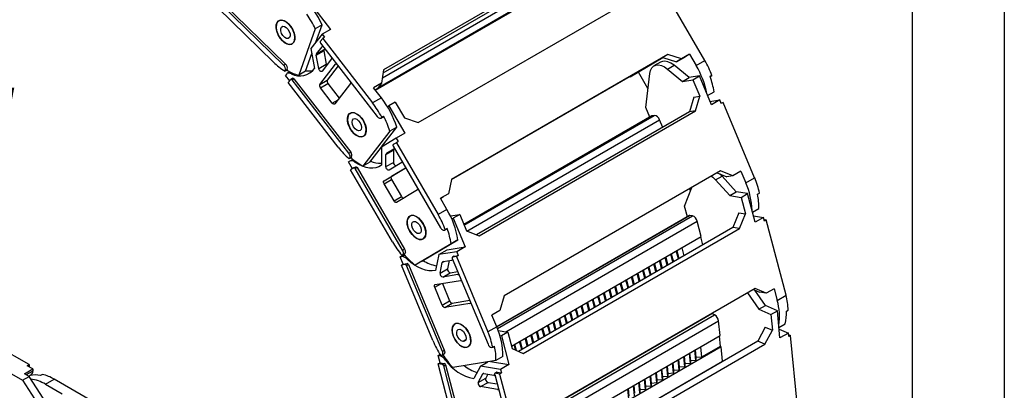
# Model space of a CAD drawing. Header units: millimetres. Extents: x 0 to 1537, y 0 to 1187.
# Tile 11 of 12: x 1163 to 1537, y 849 to 989. Entities that reach past the tile are written whole.
import ezdxf

# ---------------------------------------------------------------- set-up
doc = ezdxf.new("R2010")
doc.units = ezdxf.units.MM
doc.header["$LTSCALE"] = 5.5
doc.layers.add('DIMENSIONS', color=140, linetype='Continuous', lineweight=25)
doc.layers.add('TEXT', color=140, linetype='Continuous', lineweight=25)
doc.styles.add('SLDTEXTSTYLE0', font='TXT', dxfattribs={"width": 0.7})

msp = doc.modelspace()

# ---------------------------------------------------------------- linework, layer by layer
at = {"color": 7, "linetype": 'Continuous'}
msp.add_line((1536.71, 1187.46), (1536.71, 0.01), dxfattribs=at)
for p, q in [((1301.19, 969.27), (1381.95, 1015.9)), ((1383.37, 1017.72), (1301.34, 970.37)), ((1300.92, 967.41), (1372.69, 1008.85)), ((1298.27, 962.71), (1372.59, 1005.61)), ((1298.27, 962.7), (1372.54, 1005.57)), ((1299.39, 963.76), (1373.15, 1006.33)), ((1423.2, 973.97), (1407.35, 1001.19)), ((1314.52, 950.49), (1396.55, 997.84)), ((1259.56, 973.35), (1238.49, 993.85)), ((1263.46, 972.15), (1239.51, 995.44)), ((1240.22, 995.85), (1264.17, 972.56)), ((1274.04, 995.07), (1281.26, 985.75)), ((1262.15, 989.22), (1261.66, 988.94)), ((1262.63, 986.59), (1263.21, 986.92)), ((1275.45, 985.96), (1269.16, 968.37)), ((1278.06, 987.47), (1275.45, 985.96)), ((1275.69, 980.84), (1278.06, 987.47)), ((1281.26, 985.75), (1278.08, 983.91)), ((1278.08, 983.91), (1273.83, 978.45)), ((1278.27, 982.34), (1277.34, 981.14)), ((1278.08, 983.91), (1278.98, 982.74)), ((1278.98, 982.74), (1278.27, 982.34)), ((1278.27, 982.34), (1297.21, 957.86)), ((1266.66, 980.28), (1266.85, 980.38)), ((1267.21, 980.75), (1267.17, 980.72)), ((1273.83, 978.45), (1275.2, 970.92)), ((1275.94, 976.51), (1278.02, 979.18)), ((1275.94, 976.51), (1278.77, 978.14)), ((1277.45, 980.51), (1298.98, 952.7)), ((1278.02, 979.18), (1278.25, 979.31)), ((1279.03, 978.48), (1278.77, 978.14)), ((1271.78, 969.88), (1274.17, 976.58)), ((1275.85, 975.94), (1278.68, 977.57)), ((1276.77, 970.91), (1275.85, 975.94)), ((1281.63, 974.52), (1278.06, 969.93)), ((1278.68, 977.57), (1279.6, 972.55)), ((1327.09, 928.85), (1407.23, 975.12)), ((1409.12, 976.24), (1327.1, 928.89)), ((1394.91, 967.79), (1407.28, 975.1)), ((1407.33, 975.09), (1397.95, 969.54)), ((1409.12, 976.24), (1407.23, 975.12)), ((1407.23, 975.12), (1412.48, 973.41)), ((1414.37, 974.53), (1409.12, 976.24)), ((1412.48, 973.41), (1415.52, 975.17)), ((1414.37, 974.53), (1412.48, 973.41)), ((1417.41, 976.29), (1414.37, 974.53)), ((1417.41, 976.29), (1415.52, 975.17)), ((1417.41, 976.29), (1419.87, 972.05)), ((1263.46, 972.15), (1264.17, 972.56)), ((1276.77, 970.91), (1279.6, 972.55)), ((1277.17, 964.91), (1283.13, 972.58)), ((1284.14, 971.87), (1280, 966.54)), ((1283.13, 972.58), (1283.36, 972.71)), ((1406.35, 973.33), (1403.87, 971.9)), ((1409.01, 970.71), (1411.48, 972.14)), ((1409.01, 970.71), (1414.73, 966.05)), ((1417.21, 967.48), (1411.48, 972.14)), ((1419.87, 972.05), (1423.2, 973.97)), ((1264.71, 970.28), (1264, 969.88)), ((1264, 969.88), (1264.12, 970.22)), ((1264.12, 970.22), (1264.83, 970.63)), ((1264.52, 968.78), (1264.14, 968.3)), ((1265.75, 966.22), (1264.14, 968.3)), ((1264.83, 970.63), (1264.71, 970.28)), ((1265.83, 969.65), (1264.84, 969.08)), ((1266.93, 967.21), (1266.22, 966.8)), ((1266.38, 968.85), (1266.89, 969.15)), ((1266.66, 966.61), (1267.37, 967.02)), ((1267.37, 967.02), (1288.89, 939.2)), ((1271.78, 969.88), (1269.16, 968.37)), ((1301.34, 970.37), (1300.63, 965.34)), ((1394.91, 967.79), (1394.81, 967.95)), ((1397.95, 969.54), (1394.91, 967.79)), ((1401.59, 963.28), (1397.95, 969.54)), ((1400.76, 956.11), (1402.26, 969.03)), ((1414.73, 966.05), (1417.21, 967.48)), ((1421.08, 968.09), (1417.21, 967.48)), ((1418.61, 966.66), (1421.08, 968.09)), ((1425.64, 957.19), (1421.08, 968.09)), ((1425.18, 967.83), (1425.88, 968.24)), ((1425.62, 968.08), (1425.18, 967.83)), ((1425.88, 968.24), (1425.62, 968.08)), ((1266.17, 966.76), (1265.24, 965.56)), ((1284.18, 941.09), (1265.24, 965.56)), ((1288.18, 938.8), (1266.66, 966.61)), ((1277.17, 964.91), (1280, 966.54)), ((1277.4, 963.65), (1280.23, 965.29)), ((1281.91, 957.83), (1277.4, 963.65)), ((1280.23, 965.29), (1284.56, 959.69)), ((1288.84, 965.2), (1282.88, 957.53)), ((1300.63, 965.34), (1297.59, 963.59)), ((1300.53, 959.78), (1297.59, 963.59)), ((1298.12, 962.89), (1299.21, 963.52)), ((1300.63, 965.34), (1299.21, 963.52)), ((1414.73, 966.05), (1418.61, 966.66)), ((1418.61, 966.66), (1421.23, 960.4)), ((1300.53, 959.78), (1297.21, 957.86)), ((1418.96, 960.04), (1417.34, 954.48)), ((1418.96, 960.04), (1421.23, 960.4)), ((1419.6, 954.84), (1421.23, 960.4)), ((1424.19, 960.66), (1426.65, 962.08)), ((1424.2, 960.63), (1426.65, 962.08)), ((1281.91, 957.83), (1284.09, 959.09)), ((1302.83, 956.43), (1303.33, 956.73)), ((1305.81, 958.16), (1303.33, 956.73)), ((1303.33, 956.73), (1309.37, 946.36)), ((1305.81, 958.16), (1309.28, 952.2)), ((1402.27, 952.51), (1400.76, 956.11)), ((1425.11, 958.45), (1428.82, 959.03)), ((1428.82, 959.03), (1425.64, 957.19)), ((1429.39, 957.67), (1428.82, 959.03)), ((1429.27, 957.95), (1430.1, 958.08)), ((1430.1, 958.08), (1429.39, 957.67)), ((1442.05, 929.47), (1430.1, 958.08)), ((1288.69, 953.93), (1289.17, 954.21)), ((1300.28, 952.11), (1300.99, 952.52)), ((1300.44, 952.25), (1301.14, 952.66)), ((1300.44, 952.25), (1300.64, 952.5)), ((1300.64, 952.5), (1301.34, 952.91)), ((1301.34, 952.91), (1301.14, 952.66)), ((1309.28, 952.2), (1314.52, 950.49)), ((1331.81, 911.83), (1403.14, 953)), ((1403.08, 952.98), (1331.81, 911.84)), ((1331.94, 911.52), (1404.04, 953.14)), ((1417.34, 954.48), (1336.6, 907.87)), ((1337.58, 907.49), (1419.6, 954.84)), ((1404.04, 953.14), (1403.14, 953)), ((1419.6, 954.84), (1417.34, 954.48)), ((1300.54, 941.19), (1306.34, 948.65)), ((1306.34, 948.65), (1303.73, 947.14)), ((1332.93, 909.34), (1405.99, 951.52)), ((1407.2, 948.63), (1405.99, 951.52)), ((1303.73, 947.14), (1293.5, 933.98)), ((1293.96, 945.42), (1293.72, 945.28)), ((1309.37, 946.36), (1306.19, 944.53)), ((1296.12, 935.49), (1300.52, 941.16)), ((1306.19, 944.53), (1300.52, 941.17)), ((1300.52, 941.17), (1300.56, 934.24)), ((1306.23, 942.82), (1304.99, 942.09)), ((1305, 941.51), (1323, 910.57)), ((1306.19, 944.53), (1306.94, 943.23)), ((1306.94, 943.23), (1306.23, 942.82)), ((1306.23, 942.82), (1322.08, 915.6)), ((1288.18, 938.8), (1288.89, 939.2)), ((1289.03, 937.06), (1288.32, 936.66)), ((1288.52, 936.91), (1289.23, 937.32)), ((1289.23, 937.32), (1289.03, 937.06)), ((1302.23, 938.36), (1305.06, 939.99)), ((1302.26, 933.73), (1302.23, 938.36)), ((1302.44, 938.82), (1305.21, 940.46)), ((1302.44, 938.82), (1305.26, 940.45)), ((1305.06, 939.99), (1305.08, 935.36)), ((1305.36, 940.51), (1305.26, 940.45)), ((1288.54, 935.83), (1288.04, 935.53)), ((1289.54, 932.95), (1288.04, 935.53)), ((1288.32, 936.66), (1288.52, 936.91)), ((1289.7, 936.5), (1288.59, 935.86)), ((1290.08, 933.27), (1290.79, 933.67)), ((1290.57, 935.29), (1290.98, 935.52)), ((1290.58, 932.98), (1291.29, 933.39)), ((1291.29, 933.39), (1309.3, 902.45)), ((1296.12, 935.49), (1293.5, 933.98)), ((1302.26, 933.73), (1305.08, 935.36)), ((1308.23, 935.28), (1303.47, 932.46)), ((1290.08, 933.27), (1288.84, 932.53)), ((1304.69, 905.31), (1288.84, 932.53)), ((1308.59, 902.04), (1290.58, 932.98)), ((1301.54, 928.41), (1309.49, 933.12)), ((1301.54, 928.41), (1304.36, 930.05)), ((1309.63, 933.16), (1304.36, 930.05)), ((1429.09, 932.14), (1347.07, 884.78)), ((1427.27, 928.68), (1429.75, 930.11)), ((1427.8, 931.39), (1431.56, 929.89)), ((1429.75, 930.11), (1428.9, 930.95)), ((1433.83, 930.25), (1429.09, 932.14)), ((1435.06, 924.24), (1429.75, 930.11)), ((1433.83, 930.25), (1431.56, 929.89)), ((1436.87, 932), (1433.83, 930.25)), ((1436.87, 932), (1438.73, 927.56)), ((1301.54, 927.25), (1304.37, 928.89)), ((1305.31, 920.77), (1301.54, 927.25)), ((1304.37, 928.89), (1308.14, 922.41)), ((1327.1, 928.89), (1325.98, 923.5)), ((1415.5, 918.73), (1418.26, 925.88)), ((1427.27, 928.68), (1432.59, 922.81)), ((1438.73, 927.56), (1442.05, 929.47)), ((1305.31, 920.77), (1308.14, 922.41)), ((1314.27, 924.91), (1306.31, 920.2)), ((1325.98, 923.5), (1322.94, 921.75)), ((1322.95, 921.73), (1324.09, 922.39)), ((1325.98, 923.5), (1324.09, 922.39)), ((1417.74, 924.54), (1417.38, 925.38)), ((1432.59, 922.81), (1435.06, 924.24)), ((1432.59, 922.81), (1436.92, 922.09)), ((1439.39, 923.52), (1435.06, 924.24)), ((1436.92, 922.09), (1439.39, 923.52)), ((1442.24, 912.65), (1439.39, 923.52)), ((1443.16, 923.25), (1443.87, 923.66)), ((1325.4, 917.51), (1322.94, 921.75)), ((1416.53, 914.78), (1415.5, 918.73)), ((1436.92, 922.09), (1438.55, 915.84)), ((1311.77, 915.27), (1311.33, 915.01)), ((1311.93, 915.22), (1312.09, 915.32)), ((1325.4, 917.51), (1322.08, 915.6)), ((1326.7, 915.08), (1330.22, 915.64)), ((1330.22, 915.64), (1327.75, 914.21)), ((1330.22, 915.64), (1332.84, 909.37)), ((1417.35, 915.26), (1344.24, 873.05)), ((1344.26, 873.01), (1417.48, 915.28)), ((1344.51, 872.41), (1418.48, 915.11)), ((1418.48, 915.11), (1417.48, 915.28)), ((1436.02, 916.26), (1433.81, 910.71)), ((1436.02, 916.26), (1438.55, 915.84)), ((1436.34, 910.29), (1438.55, 915.84)), ((1441.25, 916.43), (1443.65, 917.82)), ((1441.59, 915.12), (1445.42, 914.48)), ((1327.15, 914.11), (1327.75, 914.21)), ((1327.75, 914.21), (1332.3, 903.31)), ((1347.74, 871.2), (1420.29, 913.08)), ((1421.8, 907.28), (1420.29, 913.08)), ((1445.42, 914.48), (1442.24, 912.65)), ((1445.77, 913.12), (1445.42, 914.48)), ((1445.63, 913.67), (1446.48, 913.53)), ((1446.48, 913.53), (1445.77, 913.12)), ((1453.94, 884.99), (1446.48, 913.53)), ((1315.35, 908.69), (1314.79, 908.37)), ((1324.5, 909.71), (1325.21, 910.12)), ((1324.5, 909.71), (1324.77, 909.87)), ((1324.77, 909.87), (1325.48, 910.28)), ((1325.48, 910.28), (1325.21, 910.12)), ((1332.84, 909.37), (1337.58, 907.49)), ((1349.91, 865.78), (1421.8, 907.28)), ((1433.81, 910.71), (1352.49, 863.76)), ((1354.32, 862.94), (1436.34, 910.29)), ((1436.34, 910.29), (1433.81, 910.71)), ((1326.95, 904.53), (1313.3, 896.45)), ((1315.92, 897.96), (1329.57, 906.04)), ((1316.33, 906.35), (1316.63, 906.53)), ((1329.57, 906.04), (1326.95, 904.53)), ((1421.53, 907.12), (1422.32, 904.08)), ((1307.67, 899.55), (1309.16, 900.42)), ((1308.26, 899.65), (1309.31, 900.25)), ((1309.04, 900.55), (1308.34, 900.15)), ((1308.34, 900.15), (1308.6, 900.3)), ((1308.59, 902.04), (1309.3, 902.45)), ((1308.6, 900.3), (1309.31, 900.71)), ((1309.31, 900.71), (1309.04, 900.55)), ((1322.32, 900.4), (1321.02, 894.4)), ((1322.32, 900.4), (1325.5, 902.24)), ((1329.12, 901.47), (1322.32, 900.4)), ((1325.5, 902.24), (1332.3, 903.31)), ((1328.14, 899.86), (1327.43, 899.45)), ((1327.49, 899.47), (1328.2, 899.88)), ((1328.2, 899.88), (1329.69, 900.11)), ((1329.69, 900.11), (1328.98, 899.7)), ((1332.3, 903.31), (1329.12, 901.47)), ((1329.12, 901.47), (1329.69, 900.11)), ((1411.01, 897.55), (1410.21, 900.59)), ((1410.44, 900.72), (1411.24, 897.68)), ((1413.13, 898.77), (1412.33, 901.81)), ((1412.56, 901.94), (1413.36, 898.9)), ((1414.46, 903.04), (1415.25, 899.99)), ((1308.26, 899.65), (1307.67, 899.55)), ((1308.81, 896.83), (1307.67, 899.55)), ((1308.1, 896.42), (1308.81, 896.83)), ((1309.59, 896.65), (1308.1, 896.42)), ((1320.05, 867.82), (1308.1, 896.42)), ((1308.81, 896.83), (1310.3, 897.06)), ((1309.59, 896.65), (1310.3, 897.06)), ((1310.08, 896.25), (1310.79, 896.66)), ((1323.67, 863.74), (1310.08, 896.25)), ((1310.38, 898.53), (1310.73, 898.73)), ((1310.79, 896.66), (1324.37, 864.15)), ((1315.92, 897.96), (1313.3, 896.45)), ((1322.76, 893.42), (1323.63, 897.42)), ((1323.63, 897.42), (1324.31, 897.81)), ((1323.94, 897.76), (1327.27, 898.28)), ((1326.26, 898.12), (1325.59, 895.05)), ((1327.38, 898.97), (1340.97, 866.46)), ((1328.98, 899.7), (1327.49, 899.47)), ((1328.98, 899.7), (1340.94, 871.1)), ((1404.64, 893.87), (1403.85, 896.91)), ((1404.08, 897.05), (1404.87, 894)), ((1406.76, 895.1), (1405.97, 898.14)), ((1406.2, 898.27), (1407, 895.23)), ((1408.89, 896.32), (1408.09, 899.36)), ((1408.32, 899.49), (1409.12, 896.45)), ((1322.76, 893.42), (1325.59, 895.05)), ((1323.83, 891.93), (1326.66, 893.57)), ((1329.55, 892.83), (1323.83, 891.93)), ((1326.66, 893.57), (1329.46, 894.01)), ((1329.55, 892.83), (1329.77, 892.96)), ((1398.28, 890.2), (1397.48, 893.24)), ((1397.71, 893.37), (1398.51, 890.33)), ((1400.4, 891.42), (1399.61, 894.46)), ((1399.84, 894.6), (1400.63, 891.55)), ((1402.52, 892.65), (1401.73, 895.69)), ((1401.96, 895.82), (1402.75, 892.78)), ((1320.74, 888.06), (1323.04, 889.39)), ((1320.95, 889.06), (1330.5, 890.56)), ((1323.65, 889.49), (1326.41, 882.88)), ((1391.92, 886.52), (1391.12, 889.56)), ((1391.35, 889.7), (1392.15, 886.66)), ((1394.04, 887.75), (1393.24, 890.79)), ((1393.47, 890.92), (1394.27, 887.88)), ((1396.16, 888.97), (1395.36, 892.01)), ((1395.59, 892.15), (1396.39, 889.11)), ((1323.58, 881.25), (1320.74, 888.06)), ((1442.27, 887.63), (1360.24, 840.28)), ((1382.87, 884.8), (1383.66, 881.76)), ((1385.55, 882.85), (1384.76, 885.89)), ((1384.99, 886.02), (1385.78, 882.98)), ((1387.67, 884.07), (1386.88, 887.12)), ((1387.11, 887.25), (1387.9, 884.21)), ((1389.79, 885.3), (1389, 888.34)), ((1389.23, 888.47), (1390.02, 885.43)), ((1439.37, 885.96), (1443.63, 879.74)), ((1441.56, 887.23), (1443.89, 886.18)), ((1446.11, 881.16), (1442.13, 886.97)), ((1446.42, 885.76), (1442.27, 887.63)), ((1446.42, 885.76), (1443.89, 886.18)), ((1449.46, 887.51), (1446.42, 885.76)), ((1449.46, 887.51), (1450.62, 883.07)), ((1450.62, 883.07), (1453.94, 884.99)), ((1323.58, 881.25), (1326.41, 882.88)), ((1324.56, 880.43), (1327.39, 882.07)), ((1334.11, 881.94), (1324.56, 880.43)), ((1327.39, 882.07), (1334.01, 883.11)), ((1334.11, 881.94), (1334.32, 882.06)), ((1347.07, 884.78), (1345.44, 879.22)), ((1376.5, 881.13), (1377.3, 878.08)), ((1379.19, 879.18), (1378.39, 882.22)), ((1378.62, 882.35), (1379.42, 879.31)), ((1381.31, 880.4), (1380.51, 883.44)), ((1380.74, 883.57), (1381.54, 880.53)), ((1383.43, 881.63), (1382.64, 884.67)), ((1443.63, 879.74), (1446.11, 881.16)), ((1450.67, 879.15), (1446.11, 881.16)), ((1345.44, 879.22), (1342.4, 877.47)), ((1344.26, 873.02), (1342.4, 877.47)), ((1359.68, 838.86), (1426.82, 877.63)), ((1360.23, 840.26), (1425.77, 878.09)), ((1370.14, 877.45), (1370.93, 874.41)), ((1372.82, 875.5), (1372.03, 878.54)), ((1372.26, 878.68), (1373.05, 875.63)), ((1374.95, 876.73), (1374.15, 879.77)), ((1374.38, 879.9), (1375.18, 876.86)), ((1377.07, 877.95), (1376.27, 880.99)), ((1425.77, 878.09), (1425.75, 878.1)), ((1426.82, 877.63), (1425.77, 878.09)), ((1443.63, 879.74), (1448.2, 877.72)), ((1448.2, 877.72), (1450.67, 879.15)), ((1448.2, 877.72), (1448.77, 871.79)), ((1451.66, 868.84), (1450.67, 879.15)), ((1454.09, 878.98), (1454.79, 879.39)), ((1328.79, 874.36), (1328.38, 874.13)), ((1329.7, 874.33), (1329.79, 874.38)), ((1355, 832.92), (1428.39, 875.29)), ((1364.34, 870.6), (1363.54, 873.64)), ((1363.77, 873.78), (1364.57, 870.74)), ((1366.46, 871.83), (1365.66, 874.87)), ((1365.89, 875), (1366.69, 871.96)), ((1368.58, 873.05), (1367.79, 876.09)), ((1368.02, 876.23), (1368.81, 873.19)), ((1370.7, 874.28), (1369.91, 877.32)), ((1428.92, 869.79), (1428.39, 875.29)), ((1451.28, 872.81), (1453.57, 874.13)), ((1166.92, 858.72), (1144.64, 871.58)), ((1344.26, 873.02), (1340.94, 871.1)), ((1344.78, 871.69), (1348.53, 871.07)), ((1348.53, 871.07), (1346.05, 869.64)), ((1348.53, 871.07), (1350.16, 864.81)), ((1357.97, 866.93), (1357.18, 869.97)), ((1357.41, 870.1), (1358.2, 867.06)), ((1360.1, 868.15), (1359.3, 871.2)), ((1359.53, 871.33), (1360.33, 868.29)), ((1362.22, 869.38), (1361.42, 872.42)), ((1361.65, 872.55), (1362.45, 869.51)), ((1446.1, 872.97), (1443.26, 867.62)), ((1445.92, 866.44), (1448.77, 871.79)), ((1446.1, 872.97), (1448.77, 871.79)), ((1451.34, 872.23), (1454.85, 870.68)), ((1454.85, 870.68), (1451.66, 868.84)), ((1454.97, 869.39), (1454.85, 870.68)), ((1454.9, 870.15), (1455.68, 869.8)), ((1332.58, 868.12), (1331.48, 867.49)), ((1345.43, 869.74), (1346.05, 869.64)), ((1346.05, 869.64), (1348.9, 858.76)), ((1351.34, 864.28), (1350.82, 866.3)), ((1351.05, 866.43), (1351.64, 864.15)), ((1353.73, 864.48), (1352.94, 867.52)), ((1353.17, 867.65), (1353.96, 864.61)), ((1355.85, 865.71), (1355.06, 868.75)), ((1355.29, 868.88), (1356.08, 865.84)), ((1356.67, 828.08), (1428.92, 869.79)), ((1443.26, 867.62), (1361.32, 820.32)), ((1363.9, 819.09), (1445.92, 866.44)), ((1428.6, 869.61), (1428.98, 865.66)), ((1445.92, 866.44), (1443.26, 867.62)), ((1455.68, 869.8), (1454.97, 869.39)), ((1458.27, 842.76), (1455.68, 869.8)), ((1144.64, 864.23), (1164.44, 852.8)), ((1322.04, 862.17), (1322.77, 862.59)), ((1323.52, 862.3), (1324.23, 862.71)), ((1323.67, 863.74), (1324.37, 864.15)), ((1333.38, 865.47), (1333.74, 865.67)), ((1342.43, 865.24), (1342.75, 865.29)), ((1342.75, 865.29), (1343.46, 865.7)), ((1350.16, 864.81), (1354.32, 862.94)), ((1429.33, 865.5), (1359.93, 825.44)), ((1417.67, 859.12), (1417.29, 863.08)), ((1417.39, 863.14), (1417.67, 860.2)), ((1419.79, 860.35), (1419.41, 864.3)), ((1419.51, 864.36), (1419.8, 861.43)), ((1421.53, 865.53), (1421.91, 861.57)), ((1428.98, 865.66), (1421.91, 861.57)), ((1429.33, 865.5), (1428.98, 865.66)), ((1429.86, 860.01), (1429.33, 865.5)), ((1166.21, 858.32), (1166.92, 858.72)), ((1166.92, 858.72), (1166.92, 857.91)), ((1322.75, 859.45), (1322.04, 862.17)), ((1322.71, 862.06), (1322.04, 862.17)), ((1322.05, 859.04), (1322.75, 859.45)), ((1329.51, 830.5), (1322.05, 859.04)), ((1323.71, 858.77), (1322.05, 859.04)), ((1322.71, 862.06), (1323, 862.23)), ((1322.75, 859.45), (1324.42, 859.18)), ((1323.02, 862.19), (1323.34, 862.24)), ((1323.71, 858.77), (1324.42, 859.18)), ((1324.16, 858.26), (1324.87, 858.67)), ((1324.79, 860.41), (1325.11, 860.6)), ((1324.87, 858.67), (1333.35, 826.23)), ((1343.95, 860.26), (1327.56, 857.68)), ((1338.12, 858.19), (1340.86, 859.77)), ((1341.88, 859.93), (1348.9, 858.76)), ((1346.57, 861.77), (1343.95, 860.26)), ((1348.9, 858.76), (1345.72, 856.93)), ((1361.21, 820.37), (1429.86, 860.01)), ((1411.3, 855.45), (1410.92, 859.4)), ((1411.03, 859.46), (1411.31, 856.53)), ((1413.42, 856.68), (1413.04, 860.63)), ((1413.15, 860.69), (1413.43, 857.75)), ((1415.55, 857.9), (1415.17, 861.85)), ((1415.27, 861.91), (1415.55, 858.98)), ((1417.67, 859.12), (1415.55, 858.98)), ((1415.55, 858.98), (1415.55, 857.9)), ((1419.79, 860.35), (1417.67, 860.2)), ((1417.67, 860.2), (1417.67, 859.12)), ((1419.8, 861.43), (1419.79, 860.35)), ((1421.91, 861.57), (1419.8, 861.43)), ((1429.87, 859.89), (1429.86, 860.01)), ((1165.15, 855.25), (1168.33, 857.09)), ((1166.92, 854.23), (1165.15, 855.25)), ((1168.33, 856.27), (1165.86, 854.85)), ((1168.33, 857.09), (1166.21, 858.32)), ((1168.33, 857.09), (1168.33, 856.27)), ((1172.01, 855), (1171.3, 854.59)), ((1332.65, 825.82), (1324.16, 858.26)), ((1338.12, 858.19), (1335.55, 853.43)), ((1337.26, 852.02), (1338.97, 855.2)), ((1345.72, 856.93), (1338.12, 858.19)), ((1338.97, 855.2), (1339.31, 855.39)), ((1339.37, 855.38), (1343.1, 854.76)), ((1340.88, 855.13), (1340.08, 853.65)), ((1343.48, 855.04), (1351.97, 822.6)), ((1344.27, 855.83), (1343.57, 855.42)), ((1343.7, 855.44), (1344.41, 855.85)), ((1345.36, 855.16), (1343.7, 855.44)), ((1344.41, 855.85), (1346.07, 855.57)), ((1346.07, 855.57), (1345.36, 855.16)), ((1345.36, 855.16), (1352.83, 826.62)), ((1345.72, 856.93), (1346.07, 855.57)), ((1404.94, 851.78), (1404.56, 855.73)), ((1404.66, 855.79), (1404.95, 852.85)), ((1407.06, 853), (1406.68, 856.96)), ((1406.79, 857.02), (1407.07, 854.08)), ((1409.18, 854.23), (1408.8, 858.18)), ((1408.91, 858.24), (1409.19, 855.3)), ((1409.19, 855.3), (1409.18, 854.23)), ((1411.3, 855.45), (1409.19, 855.3)), ((1411.31, 856.53), (1411.3, 855.45)), ((1413.42, 856.68), (1411.31, 856.53)), ((1413.43, 857.75), (1413.42, 856.68)), ((1415.55, 857.9), (1413.43, 857.75)), ((1164.44, 852.8), (1166.92, 854.23)), ((1164.44, 852.8), (1172.61, 840.3)), ((1166.75, 854.33), (1167.75, 854.91)), ((1166.75, 854.33), (1167.27, 854.63)), ((1175.08, 841.72), (1166.92, 854.23)), ((1173.14, 851.29), (1176.46, 853.21)), ((1173.14, 851.29), (1179.5, 847.62)), ((1198.74, 840.35), (1176.46, 853.21)), ((1337.26, 852.02), (1340.08, 853.65)), ((1338.13, 850.39), (1340.96, 852.02)), ((1340.96, 852.02), (1344.42, 851.45)), ((1398.57, 848.1), (1398.2, 852.06)), ((1398.3, 852.12), (1398.58, 849.18)), ((1400.7, 849.33), (1400.32, 853.28)), ((1400.42, 853.34), (1400.7, 850.41)), ((1402.82, 850.55), (1402.44, 854.51)), ((1402.54, 854.57), (1402.82, 851.63)), ((1404.94, 851.78), (1402.82, 851.63)), ((1402.82, 851.63), (1402.82, 850.55)), ((1404.95, 852.85), (1404.94, 851.78)), ((1407.06, 853), (1404.95, 852.85)), ((1407.07, 854.08), (1407.06, 853)), ((1409.18, 854.23), (1407.07, 854.08)), ((1344.52, 849.33), (1338.13, 850.39)), ((1344.52, 849.33), (1344.92, 849.56)), ((1394.33, 845.65), (1393.95, 849.61)), ((1394.06, 849.67), (1394.34, 846.73)), ((1396.45, 846.88), (1396.07, 850.83)), ((1396.18, 850.89), (1396.46, 847.96)), ((1398.58, 849.18), (1398.57, 848.1)), ((1400.7, 849.33), (1398.58, 849.18)), ((1402.82, 850.55), (1400.7, 850.41)), ((1400.7, 850.41), (1400.7, 849.33))]:
    msp.add_line(p, q)
at = {"flags": 128}
for points in [[(1263, 981.42), (1262.1, 982.47), (1261.36, 983.71), (1260.85, 985.02), (1260.61, 986.3), (1260.65, 987.44), (1260.98, 988.36), (1261.57, 988.98), (1262.36, 989.25), (1263.31, 989.15), (1264.32, 988.68), (1265.32, 987.89)], [(1261.16, 988.49), (1260.75, 987.66), (1260.63, 986.58), (1260.79, 985.34), (1261.22, 984.04), (1261.89, 982.79), (1262.75, 981.68), (1263.72, 980.81), (1264.72, 980.25), (1265.68, 980.04), (1266.52, 980.2), (1267.17, 980.72)], [(1267.17, 980.72), (1267.57, 981.55), (1267.7, 982.63), (1267.54, 983.87), (1267.1, 985.17), (1266.43, 986.43), (1265.58, 987.53), (1264.61, 988.4), (1263.6, 988.96), (1262.64, 989.17), (1261.8, 989.01), (1261.16, 988.49)], [(1265.69, 982.63), (1265.21, 982.31), (1264.57, 982.34), (1263.87, 982.72), (1263.21, 983.38), (1262.7, 984.24), (1262.41, 985.14), (1262.38, 985.97), (1262.63, 986.59)], [(1262.63, 986.59), (1263.11, 986.9), (1263.75, 986.87), (1264.45, 986.49), (1265.11, 985.83), (1265.62, 984.98), (1265.92, 984.07), (1265.94, 983.24), (1265.69, 982.63)], [(1265.32, 987.89), (1266.22, 986.83), (1266.96, 985.6), (1267.47, 984.29), (1267.71, 983.01), (1267.67, 981.86), (1267.34, 980.94), (1266.75, 980.32), (1265.96, 980.05), (1265.01, 980.15), (1264, 980.62), (1263, 981.42)], [(1278.06, 969.93), (1277.92, 969.82), (1277.75, 969.79), (1277.55, 969.84), (1277.34, 969.96), (1277.14, 970.15), (1276.97, 970.39), (1276.84, 970.65), (1276.77, 970.91)], [(1279.6, 972.55), (1279.67, 972.28), (1279.75, 972.11)], [(1402.26, 969.03), (1402.52, 970.18), (1403.01, 971.12), (1403.7, 971.8), (1404.58, 972.19), (1405.59, 972.27), (1406.69, 972.04), (1407.85, 971.52), (1409.01, 970.71)], [(1411.48, 972.14), (1410.33, 972.95), (1409.17, 973.47), (1408.06, 973.7), (1407.05, 973.61), (1406.35, 973.33)], [(1266.38, 968.85), (1266.1, 969.01), (1265.83, 969.13), (1265.56, 969.19), (1265.3, 969.21), (1265.07, 969.18), (1264.86, 969.09), (1264.67, 968.96), (1264.52, 968.78)], [(1266.93, 967.21), (1266.97, 967.23), (1267.03, 967.24), (1267.1, 967.22), (1267.17, 967.19), (1267.24, 967.15), (1267.3, 967.09), (1267.37, 967.02)], [(1266.66, 966.61), (1266.6, 966.68), (1266.53, 966.74), (1266.46, 966.79), (1266.39, 966.82), (1266.33, 966.83), (1266.27, 966.82), (1266.21, 966.8), (1266.17, 966.76)], [(1282.88, 957.53), (1282.8, 957.45), (1282.69, 957.4), (1282.57, 957.39), (1282.44, 957.42), (1282.31, 957.48), (1282.17, 957.57), (1282.03, 957.68), (1281.91, 957.83)], [(1289.33, 947.22), (1288.55, 948.43), (1287.99, 949.73), (1287.69, 951.02), (1287.67, 952.21), (1287.94, 953.18), (1288.48, 953.87), (1289.23, 954.22), (1290.15, 954.19), (1291.15, 953.8), (1292.16, 953.07), (1293.09, 952.06)], [(1288.69, 953.93), (1288.09, 953.34), (1287.75, 952.45), (1287.68, 951.32), (1287.9, 950.06), (1288.39, 948.77), (1289.1, 947.54), (1289.99, 946.47), (1290.97, 945.66), (1291.98, 945.17), (1292.92, 945.04), (1293.72, 945.28)], [(1293.72, 945.28), (1294.32, 945.87), (1294.66, 946.76), (1294.73, 947.89), (1294.51, 949.15), (1294.02, 950.44), (1293.31, 951.67), (1292.42, 952.74), (1291.44, 953.55), (1290.43, 954.03), (1289.49, 954.17), (1288.69, 953.93)], [(1293.09, 952.06), (1293.87, 950.86), (1294.44, 949.56), (1294.74, 948.26), (1294.76, 947.08), (1294.49, 946.1), (1293.95, 945.42), (1293.19, 945.07), (1292.28, 945.09), (1291.27, 945.49), (1290.26, 946.22), (1289.33, 947.22)], [(1298.98, 952.7), (1299.16, 952.48), (1299.36, 952.3), (1299.57, 952.17), (1299.78, 952.08), (1299.97, 952.05), (1300.15, 952.06), (1300.31, 952.13), (1300.44, 952.25)], [(1301.14, 952.66), (1301.02, 952.54), (1300.99, 952.52)], [(1403.14, 953), (1403.09, 952.99), (1403.08, 952.98)], [(1292.49, 947.4), (1291.91, 947.28), (1291.22, 947.52), (1290.53, 948.07), (1289.94, 948.86), (1289.54, 949.76), (1289.4, 950.63), (1289.54, 951.35), (1289.92, 951.81)], [(1289.92, 951.81), (1290.51, 951.93), (1291.19, 951.69), (1291.89, 951.14), (1292.47, 950.35), (1292.87, 949.45), (1293.01, 948.58), (1292.88, 947.86), (1292.49, 947.4)], [(1304.99, 942.09), (1304.95, 942.05), (1304.92, 942), (1304.9, 941.93), (1304.89, 941.86), (1304.9, 941.77), (1304.92, 941.68), (1304.95, 941.59), (1305, 941.51)], [(1300.56, 934.24), (1299.56, 933.69), (1298.46, 933.34), (1297.28, 933.18), (1296.02, 933.22), (1294.7, 933.45), (1293.35, 933.88), (1291.97, 934.49), (1290.57, 935.29)], [(1290.79, 933.67), (1290.84, 933.7), (1290.9, 933.7), (1290.97, 933.68), (1291.04, 933.65), (1291.11, 933.6), (1291.18, 933.54), (1291.24, 933.47), (1291.29, 933.39)], [(1303.47, 932.46), (1303.3, 932.41), (1303.1, 932.44), (1302.9, 932.55), (1302.7, 932.72), (1302.52, 932.95), (1302.38, 933.2), (1302.29, 933.47), (1302.26, 933.73)], [(1290.58, 932.98), (1290.53, 933.06), (1290.47, 933.14), (1290.4, 933.2), (1290.33, 933.24), (1290.26, 933.28), (1290.2, 933.29), (1290.14, 933.29), (1290.08, 933.27)], [(1304.36, 930.05), (1304.28, 929.97), (1304.21, 929.87), (1304.17, 929.74), (1304.16, 929.58), (1304.17, 929.42), (1304.22, 929.24), (1304.28, 929.06), (1304.37, 928.89)], [(1425.65, 930.15), (1426.17, 929.74), (1427.27, 928.68)], [(1301.54, 927.25), (1301.45, 927.43), (1301.39, 927.61), (1301.35, 927.78), (1301.33, 927.95), (1301.34, 928.1), (1301.38, 928.23), (1301.45, 928.34), (1301.54, 928.41)], [(1306.31, 920.2), (1306.21, 920.16), (1306.09, 920.16), (1305.95, 920.18), (1305.82, 920.25), (1305.68, 920.34), (1305.54, 920.46), (1305.42, 920.61), (1305.31, 920.77)], [(1311.33, 909.23), (1310.72, 910.52), (1310.36, 911.82), (1310.28, 913.04), (1310.49, 914.07), (1310.97, 914.82), (1311.68, 915.24), (1312.57, 915.3), (1313.56, 914.98), (1314.58, 914.32), (1315.53, 913.37), (1316.35, 912.2)], [(1311.93, 915.22), (1311.16, 914.91), (1310.62, 914.25), (1310.33, 913.3), (1310.32, 912.14), (1310.6, 910.86), (1311.14, 909.57), (1311.9, 908.37), (1312.81, 907.35), (1313.81, 906.61), (1314.81, 906.19), (1315.72, 906.14)], [(1315.72, 906.14), (1316.49, 906.46), (1317.03, 907.12), (1317.32, 908.06), (1317.33, 909.22), (1317.05, 910.5), (1316.51, 911.79), (1315.75, 913), (1314.84, 914.01), (1313.84, 914.76), (1312.84, 915.17), (1311.93, 915.22)], [(1316.35, 912.2), (1316.96, 910.91), (1317.33, 909.6), (1317.4, 908.39), (1317.19, 907.36), (1316.71, 906.6), (1316, 906.18), (1315.11, 906.13), (1314.12, 906.44), (1313.1, 907.1), (1312.15, 908.06), (1311.33, 909.23)], [(1314.79, 908.37), (1314.14, 908.45), (1313.43, 908.88), (1312.79, 909.58), (1312.3, 910.44), (1312.05, 911.35), (1312.07, 912.15), (1312.35, 912.73), (1312.86, 913)], [(1312.86, 913), (1313.51, 912.91), (1314.22, 912.49), (1314.86, 911.79), (1315.35, 910.92), (1315.6, 910.02), (1315.59, 909.21), (1315.3, 908.63), (1314.79, 908.37)], [(1323, 910.57), (1323.16, 910.32), (1323.35, 910.1), (1323.55, 909.92), (1323.75, 909.78), (1323.96, 909.68), (1324.16, 909.64), (1324.34, 909.65), (1324.5, 909.71)], [(1308.6, 900.3), (1308.73, 900.41), (1308.83, 900.57), (1308.89, 900.77), (1308.91, 900.99), (1308.88, 901.25), (1308.82, 901.51), (1308.72, 901.78), (1308.59, 902.04)], [(1309.3, 902.45), (1309.43, 902.19), (1309.53, 901.92), (1309.59, 901.65), (1309.61, 901.4), (1309.59, 901.18), (1309.54, 900.98), (1309.44, 900.82), (1309.31, 900.71)], [(1328.14, 899.86), (1328.14, 899.86), (1328.2, 899.88)], [(1321.02, 894.4), (1319.83, 894.26), (1318.57, 894.31), (1317.25, 894.55), (1315.89, 894.99), (1314.51, 895.61), (1313.12, 896.42), (1311.73, 897.39), (1310.38, 898.53)], [(1327.49, 899.47), (1327.43, 899.45), (1327.39, 899.42), (1327.36, 899.37), (1327.33, 899.3), (1327.33, 899.23), (1327.33, 899.15), (1327.35, 899.06), (1327.38, 898.97)], [(1320.74, 888.06), (1320.67, 888.24), (1320.64, 888.41), (1320.63, 888.58), (1320.64, 888.73), (1320.69, 888.86), (1320.75, 888.96), (1320.85, 889.03), (1320.95, 889.06)], [(1327.89, 869.35), (1327.47, 870.66), (1327.33, 871.9), (1327.48, 872.98), (1327.91, 873.79), (1328.58, 874.29), (1329.44, 874.43), (1330.41, 874.19), (1331.43, 873.6), (1332.4, 872.7), (1333.25, 871.57), (1333.92, 870.29)], [(1329.7, 874.33), (1328.81, 874.3), (1328.08, 873.91), (1327.59, 873.18), (1327.36, 872.19), (1327.41, 870.99), (1327.75, 869.7), (1328.34, 868.42), (1329.14, 867.25), (1330.08, 866.29), (1331.08, 865.61), (1332.07, 865.27)], [(1332.07, 865.27), (1332.96, 865.29), (1333.68, 865.69), (1334.17, 866.41), (1334.4, 867.41), (1334.35, 868.6), (1334.01, 869.89), (1333.42, 871.18), (1332.62, 872.35), (1331.69, 873.31), (1330.68, 873.99), (1329.7, 874.33)], [(1333.92, 870.29), (1334.33, 868.98), (1334.47, 867.74), (1334.33, 866.66), (1333.9, 865.85), (1333.23, 865.35), (1332.37, 865.21), (1331.4, 865.45), (1330.38, 866.04), (1329.41, 866.94), (1328.55, 868.07), (1327.89, 869.35)], [(1331.48, 867.49), (1330.79, 867.77), (1330.11, 868.36), (1329.54, 869.18), (1329.18, 870.08), (1329.08, 870.94), (1329.25, 871.63), (1329.67, 872.04), (1330.28, 872.11)], [(1330.28, 872.11), (1330.97, 871.82), (1331.65, 871.23), (1332.22, 870.42), (1332.58, 869.52), (1332.68, 868.65), (1332.51, 867.96), (1332.09, 867.56), (1331.48, 867.49)], [(1323.34, 862.24), (1323.5, 862.29), (1323.64, 862.39), (1323.74, 862.54), (1323.81, 862.73), (1323.83, 862.96), (1323.82, 863.21), (1323.76, 863.47), (1323.67, 863.74)], [(1324.37, 864.15), (1324.47, 863.88), (1324.52, 863.62), (1324.54, 863.37), (1324.51, 863.14), (1324.45, 862.95), (1324.35, 862.8), (1324.23, 862.71)], [(1343.7, 855.44), (1343.64, 855.44), (1343.58, 855.42), (1343.53, 855.39), (1343.5, 855.34), (1343.47, 855.28), (1343.46, 855.21), (1343.47, 855.13), (1343.48, 855.04)]]:
    msp.add_lwpolyline(points, dxfattribs=at)
for centre, radius, start, end in [((1246.36, 972.86), 34.91, 24.7487, 45.3419), ((1242.62, 970.69), 36.21, 24.9492, 35.0102), ((1277.87, 980.91), 0.576, 156.6373, 224.0136), ((1278.31, 978.95), 0.37, 78.1574, 141.0362), ((1279.38, 977.75), 0.722, 147.8832, 194.6199), ((1276.55, 976.12), 0.722, 147.8832, 194.6199), ((1281.05, 974.89), 0.681, 327.2354, 8.431), ((1277.15, 991.22), 25.07, 225.4411, 238.3516), ((1262.08, 970.6), 2.08, 349.3256, 48.3295), ((1262.79, 971.01), 2.08, 349.3256, 48.3295), ((1269.54, 975.21), 7.1, 243.5534, 322.8436), ((1283.42, 972.35), 0.37, 78.1574, 141.0362), ((1391.47, 955.22), 33.02, 10.6366, 30.6476), ((1392.58, 956.11), 35.44, 20.0165, 30.2607), ((1273.25, 984.01), 16.16, 238.1044, 255.3548), ((1272.99, 977.82), 7.81, 261.6226, 281.9485), ((1397.41, 957.64), 29.58, 8.6438, 20.1604), ((1278.23, 964.45), 1.15, 156.6373, 224.0136), ((1281.06, 966.09), 1.15, 156.6373, 224.0136), ((1288.27, 965.57), 0.681, 327.2354, 8.431), ((1272.44, 938.03), 35.53, 17.4021, 37.7525), ((1268.73, 935.87), 35.98, 27.5341, 37.6751), ((1270.86, 936.94), 34.42, 17.2513, 27.6593), ((1403.81, 950.88), 2.27, 16.1765, 84.1601), ((1308.97, 960.14), 31.27, 217.5343, 228.6731), ((1286.94, 937.6), 1.73, 336.6373, 44.0136), ((1287.65, 938), 1.73, 336.6373, 44.0136), ((1304.07, 954.05), 22.68, 228.4827, 242.2367), ((1302.74, 938.41), 0.508, 126.3421, 185.9006), ((1305.56, 940.04), 0.508, 126.3421, 185.9006), ((1305.41, 940.05), 0.457, 66.235, 116.2385), ((1289.21, 934.24), 1.73, 37.6134, 112.8748), ((1300.15, 944.75), 9.74, 247.044, 272.3905), ((1306.36, 935.3), 1.28, 177.559, 260.3745), ((1307.96, 935.66), 0.465, 305.0752, 354.4836), ((1309.69, 932.71), 0.457, 66.235, 116.2385), ((1413.27, 916.41), 27.79, 1.5932, 23.6312), ((1412.98, 917.21), 31.56, 11.8011, 22.8715), ((1309.07, 922.79), 1, 202.3623, 265.8675), ((1314, 925.29), 0.465, 305.0752, 354.4836), ((1420.61, 918.47), 23.05, 358.3828, 11.9885), ((1291.47, 897.74), 35.44, 20.0165, 30.2607), ((1297.28, 900.82), 32.7, 9.1832, 30.7026), ((1417.44, 915.09), 0.191, 78.2415, 119.0813), ((1417.6, 912.51), 2.75, 11.9369, 71.2705), ((1297.71, 900.08), 29.58, 8.6438, 20.1604), ((1335.22, 923.03), 35.31, 210.1326, 220.4023), ((1331.37, 919.46), 29.25, 220.2566, 231.8591), ((1308.34, 897.24), 2.4, 32.2434, 91.8691), ((1309.53, 896.09), 0.568, 16.1765, 84.1601), ((1310.24, 896.5), 0.568, 16.1765, 84.1601), ((1323.7, 909.21), 13.22, 236.2113, 259.9811), ((1324.02, 897.38), 0.389, 101.1457, 172.7029), ((1327.32, 897.62), 0.666, 52.3428, 93.846), ((1324.04, 893.21), 1.29, 170.782, 260.7991), ((1326.87, 894.84), 1.29, 170.782, 260.7991), ((1329.48, 893.2), 0.372, 280.2911, 342.3997), ((1330.54, 889.9), 0.666, 52.3428, 93.846), ((1429.37, 878.4), 25.44, 2.2206, 15.0065), ((1324.68, 881.57), 1.14, 196.1765, 264.1601), ((1327.5, 883.2), 1.14, 196.1765, 264.1601), ((1334.04, 882.3), 0.372, 280.2911, 342.3997), ((1430.04, 877.09), 21.43, 350.8449, 16.2079), ((1425.38, 874.96), 3.03, 6.2234, 61.5282), ((1437.61, 878.27), 16.49, 345.4452, 2.4652), ((1311.86, 858.84), 31.56, 11.8011, 22.8715), ((1319.32, 862.04), 27.24, 359.425, 23.7593), ((1353.3, 881.75), 36.05, 202.7321, 212.861), ((1342.61, 866.94), 1.71, 196.1765, 264.1601), ((1352.52, 881.1), 34.22, 212.7354, 223.1829), ((1320.91, 860.91), 23.05, 358.3828, 11.9885), ((1321.93, 858.94), 3.21, 27.2563, 75.9428), ((1323.49, 858.12), 0.687, 11.9369, 71.2705), ((1324.2, 858.52), 0.687, 11.9369, 71.2705), ((1339.37, 871.1), 18.08, 216.2336, 257.8111), ((1166.9, 856.08), 1.45, 306.2883, 7.8112), ((1168.55, 839.89), 15.5, 59.29, 77.1024), ((1342, 870.94), 16.1, 231.3192, 251.0707), ((1339.3, 855.03), 0.364, 77.5132, 152.3897), ((1344.37, 855.66), 0.191, 78.2415, 119.0813), ((1169.19, 845.47), 9.36, 76.9706, 101.848), ((1165.74, 839.17), 14.2, 58.5828, 82.6528), ((1338.53, 851.65), 1.33, 164.1594, 252.4632), ((1341.36, 853.29), 1.33, 164.1594, 252.4632), ((1342.82, 853.74), 1.06, 38.8377, 75.1753), ((1344.59, 849.69), 0.369, 257.9931, 334.1268)]:
    msp.add_arc(centre, radius, start, end)
at = {"layer": 'TEXT'}
msp.add_line((1501.78, 1152.53), (1501.78, 34.92), dxfattribs=at)

# ---------------------------------------------------------------- texts
at = {"layer": 'DIMENSIONS', "insert": (1069.95, 963.7), "char_height": 11.6417, "attachment_point": 1, "style": 'SLDTEXTSTYLE0'}
msp.add_mtext('ISOMETRIC VIEW', dxfattribs=at)

doc.saveas('drawing.dxf')
